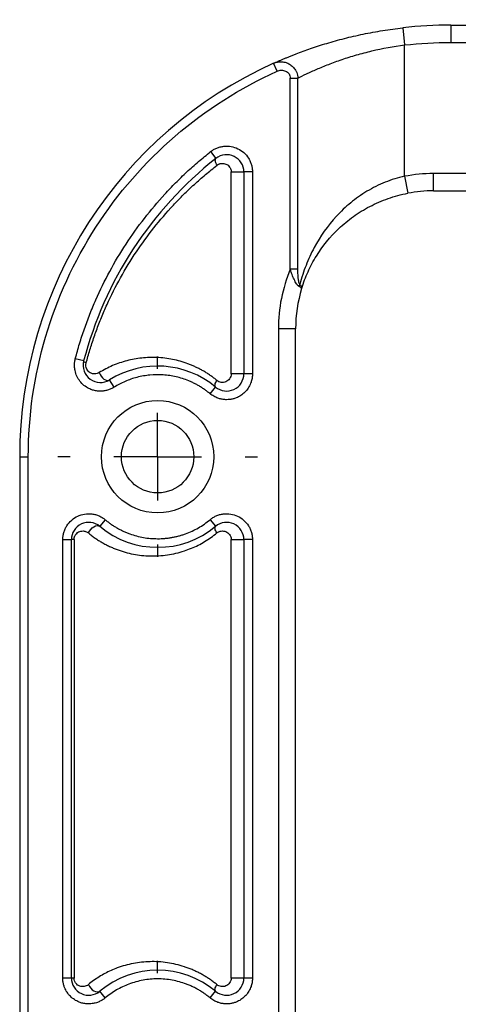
# Model space of a CAD drawing. Header units: millimetres. Extents: x 13 to 546, y 13 to 419.
# Tile 7 of 16: x 307 to 332, y 194 to 251. Entities that reach past the tile are written whole.
import ezdxf

# ---------------------------------------------------------------- set-up
doc = ezdxf.new("R2010")
doc.units = ezdxf.units.MM
doc.header["$LTSCALE"] = 2
doc.linetypes.add('CENTERX2', pattern=[20.32, 12.7, -2.54, 2.54, -2.54])
doc.layers.add('CENTER', color=40, linetype='CENTERX2')
doc.layers.add('DIMENSIONS', color=140, linetype='Continuous', lineweight=25)
doc.styles.add('SLDTEXTSTYLE0', font='TXT', dxfattribs={"width": 0.7})
doc.dimstyles.new('SLDDIMSTYLE3', dxfattribs={"dimtxt": 4.316016, "dimasz": 6.604, "dimexe": 0, "dimexo": 0.0625, "dimgap": 1.079004, "dimtad": 0, "dimtih": 1, "dimtoh": 1, "dimrnd": 1e-09, "dimzin": 4, "dimdsep": 46, "dimtxsty": 'SLDTEXTSTYLE0', "dimsah": 1, "dimcen": 0.09, "dimadec": 0, "dimazin": 1, "dimtfac": 1, "dimtmove": 0, "dimatfit": 0, "dimfxl": 0, "dimfrac": 2, "dimtolj": 1, "dimtzin": 12, "dimarcsym": 0})

# ---------------------------------------------------------------- blocks, each defined once
blk = doc.blocks.new('_D_7')
at = {"layer": 'DIMENSIONS'}
for p, q in [((338.157, 242.065), (338.157, 277.437)), ((368.157, 242.065), (368.157, 277.437)), ((338.157, 271.087), (325.457, 271.087)), ((347.628, 271.087), (346.178, 271.087)), ((346.178, 271.087), (346.178, 264.228)), ((360.453, 271.087), (361.902, 271.087)), ((361.902, 271.087), (361.902, 264.228)), ((368.157, 271.087), (380.857, 271.087)), ((346.178, 264.228), (347.628, 264.228)), ((361.902, 264.228), (360.453, 264.228))]:
    blk.add_line(p, q, dxfattribs=at)
for points in [[(338.157, 271.087), (331.553, 272.103), (331.553, 270.071)], [(368.157, 271.087), (374.761, 270.071), (374.761, 272.103)]]:
    blk.add_solid(points, dxfattribs=at)
at = {"layer": 'DIMENSIONS', "char_height": 4.2333, "attachment_point": 1, "style": 'SLDTEXTSTYLE0'}
for s, insert in [('30.0', (347.628, 277.51)), ('1.18', (347.628, 269.685))]:
    blk.add_mtext(s, dxfattribs=dict(at, insert=insert))
blk = doc.blocks.new('SW_CENTERMARKSYMBOL_4')
at = {"layer": 'CENTER', "color": 0}
for p, q in [((0, 5.08), (0, 5.795)), ((0, 0), (0, 2.54)), ((-5.08, 0), (-5.795, 0)), ((0, 0), (-2.54, 0)), ((0, 0), (0, -2.54)), ((0, 0), (2.54, 0)), ((5.08, 0), (5.795, 0)), ((0, -5.08), (0, -5.795))]:
    blk.add_line(p, q, dxfattribs=at)
blk = doc.blocks.new('SW_CENTERMARKSYMBOL_5')
at = {"layer": 'CENTER', "color": 0}
for p, q in [((0, 5.08), (0, 5.795)), ((0, 0), (0, 2.54)), ((-5.08, 0), (-5.795, 0)), ((0, 0), (-2.54, 0)), ((0, 0), (0, -2.54)), ((0, 0), (2.54, 0)), ((5.08, 0), (5.795, 0)), ((0, -5.08), (0, -5.795))]:
    blk.add_line(p, q, dxfattribs=at)

msp = doc.modelspace()

# ---------------------------------------------------------------- linework, layer by layer
for p, q in [((331.89, 251.085), (352.89, 251.085)), ((331.89, 251.085), (331.89, 250.085)), ((329.103, 250.929), (329.215, 249.935)), ((329.215, 242.327), (329.215, 249.935)), ((331.89, 250.085), (352.89, 250.085)), ((321.815, 248.417), (321.61, 248.873)), ((322.581, 236.944), (322.581, 248.015)), ((322.581, 248.015), (323.024, 248.015)), ((323.024, 236.944), (323.024, 248.015)), ((317.961, 243.755), (318.271, 243.363)), ((319.156, 230.887), (319.156, 242.577)), ((319.156, 242.577), (319.89, 242.577)), ((319.89, 242.577), (319.89, 230.887)), ((320.39, 242.577), (319.89, 242.577)), ((320.39, 242.577), (320.39, 230.887)), ((352.89, 242.485), (330.89, 242.485)), ((330.89, 241.485), (330.89, 242.485)), ((329.215, 242.327), (329.401, 241.345)), ((330.89, 241.485), (352.89, 241.485)), ((323.024, 236.944), (322.581, 236.944)), ((323.243, 235.837), (323.242, 235.833)), ((321.89, 233.485), (321.89, 148.685)), ((322.89, 233.485), (321.89, 233.485)), ((322.89, 148.685), (322.89, 233.485)), ((310.601, 231.631), (310.117, 231.757)), ((312.365, 230.108), (312.1, 230.532)), ((319.89, 230.887), (319.156, 230.887)), ((320.39, 230.887), (319.89, 230.887)), ((317.93, 229.735), (318.25, 230.119)), ((306.89, 226.085), (306.89, 156.085)), ((306.89, 226.085), (307.39, 226.085)), ((307.39, 156.085), (307.39, 226.085)), ((311.85, 222.435), (311.53, 222.051)), ((317.93, 222.435), (318.25, 222.051)), ((309.39, 195.887), (309.39, 221.282)), ((309.39, 221.282), (309.89, 221.282)), ((309.89, 195.887), (309.89, 221.282)), ((310.042, 221.282), (309.89, 221.282)), ((310.042, 221.282), (310.042, 195.887)), ((319.156, 195.887), (319.156, 221.282)), ((319.156, 221.282), (319.89, 221.282)), ((319.89, 221.282), (319.89, 195.887)), ((320.39, 221.282), (319.89, 221.282)), ((320.39, 221.282), (320.39, 195.887)), ((309.89, 195.887), (309.39, 195.887)), ((310.042, 195.887), (309.89, 195.887)), ((319.89, 195.887), (319.156, 195.887)), ((320.39, 195.887), (319.89, 195.887)), ((311.85, 194.735), (311.53, 195.119)), ((317.93, 194.735), (318.25, 195.119))]:
    msp.add_line(p, q)
at = {"flags": 128}
for points in [[(318.336, 242.97), (318.3, 243.035), (318.271, 243.098), (318.25, 243.158), (318.237, 243.213), (318.233, 243.262), (318.237, 243.304), (318.25, 243.338), (318.271, 243.363)], [(310.745, 231.505), (310.71, 231.523), (310.679, 231.54), (310.653, 231.558), (310.632, 231.574), (310.616, 231.59), (310.606, 231.605), (310.6, 231.619), (310.601, 231.631)], [(311.504, 230.955), (311.552, 230.847), (311.616, 230.746), (311.693, 230.656), (311.778, 230.584), (311.866, 230.533), (311.952, 230.507), (312.032, 230.506), (312.1, 230.532)], [(318.25, 230.119), (318.23, 230.143), (318.219, 230.176), (318.216, 230.218), (318.222, 230.266), (318.236, 230.32), (318.258, 230.378), (318.288, 230.44), (318.325, 230.503)], [(310.872, 221.667), (310.931, 221.773), (311.008, 221.873), (311.097, 221.959), (311.193, 222.027), (311.291, 222.072), (311.383, 222.092), (311.465, 222.085), (311.53, 222.051)], [(318.325, 221.667), (318.288, 221.73), (318.258, 221.791), (318.236, 221.85), (318.222, 221.904), (318.216, 221.952), (318.219, 221.993), (318.23, 222.026), (318.25, 222.051)], [(310.872, 195.503), (310.931, 195.397), (311.008, 195.297), (311.097, 195.21), (311.193, 195.142), (311.291, 195.097), (311.383, 195.078), (311.465, 195.085), (311.53, 195.119)], [(318.25, 195.119), (318.23, 195.143), (318.219, 195.176), (318.216, 195.218), (318.222, 195.266), (318.236, 195.32), (318.258, 195.378), (318.288, 195.44), (318.325, 195.503)]]:
    msp.add_lwpolyline(points, dxfattribs=at)
for radius in [3.255, 2.1]:
    msp.add_circle((314.89, 226.085), radius)
for centre, radius, start, end in [((331.89, 226.085), 25, 90, 96.4005), ((331.89, 226.085), 25, 114.2813, 180), ((318.89, 242.577), 1, 0, 128.2466), ((331.89, 226.085), 22, 128.2466, 165.3978), ((330.89, 233.485), 8, 90, 100.7288), ((330.89, 233.485), 8, 162.9327, 180), ((322.582, 236.17), 0.565, 336.264, 349.548), ((311.568, 231.379), 1, 165.3978, 302.1049), ((314.89, 226.085), 5.25, 50.2082, 122.1049), ((318.89, 230.887), 1, 230.2082, 360), ((310.89, 221.282), 1, 50.2082, 180), ((314.89, 226.085), 5.25, 230.2082, 309.7918), ((318.89, 221.282), 1, 0, 129.7918), ((314.89, 191.085), 5.25, 50.2082, 129.7918), ((310.89, 195.887), 1, 180, 309.7918), ((318.89, 195.887), 1, 230.2082, 0)]:
    msp.add_arc(centre, radius, start, end)
for points, knots in [([(321.61, 248.873), (321.653, 248.893), (321.741, 248.932), (321.884, 248.995), (322.035, 249.061), (322.196, 249.129), (322.365, 249.199), (322.543, 249.272), (322.73, 249.347), (323.116, 249.497), (323.746, 249.727), (324.686, 250.032), (325.708, 250.317), (326.618, 250.528), (327.369, 250.675), (327.942, 250.773), (328.52, 250.86), (328.909, 250.906), (329.103, 250.929)], [0, 0, 0, 0, 0.030928, 0.061886, 0.092917, 0.124059, 0.155354, 0.18684, 0.218556, 0.25054, 0.375001, 0.50047, 0.625574, 0.750376, 0.813193, 0.875555, 0.937733, 1, 1, 1, 1]), ([(323.024, 248.015), (323.172, 248.09), (323.34, 248.173), (323.708, 248.347), (323.908, 248.438), (324.336, 248.624), (324.566, 248.718), (325.056, 248.908), (325.315, 249.003), (325.851, 249.185), (326.13, 249.272), (326.71, 249.44), (327.012, 249.519), (327.932, 249.736), (328.563, 249.852), (329.215, 249.935)], [0, 0, 0, 0, 0.125, 0.125, 0.25, 0.25, 0.375, 0.375, 0.5, 0.5, 0.625, 0.625, 0.75, 0.75, 1, 1, 1, 1]), ([(321.61, 248.873), (321.632, 248.883), (321.686, 248.906), (321.785, 248.936), (321.918, 248.961), (322.11, 248.967), (322.326, 248.927), (322.551, 248.825), (322.738, 248.679), (322.873, 248.506), (322.957, 248.337), (323.007, 248.179), (323.018, 248.07), (323.024, 248.015)], [0, 0, 0, 0, 0.037952, 0.09128, 0.161529, 0.250257, 0.389365, 0.499842, 0.628981, 0.749901, 0.831731, 0.915635, 1, 1, 1, 1]), ([(307.39, 226.085), (307.39, 230.801), (308.751, 235.417), (313.869, 243.339), (317.517, 246.478), (321.815, 248.417)], [0, 0, 0, 0, 0.5, 0.5, 1, 1, 1, 1]), ([(321.815, 248.417), (321.894, 248.453), (321.978, 248.472), (322.151, 248.475), (322.237, 248.459), (322.392, 248.386), (322.462, 248.329), (322.556, 248.186), (322.581, 248.101), (322.581, 248.015)], [0, 0, 0, 0, 0.25, 0.25, 0.5, 0.5, 0.75, 0.75, 1, 1, 1, 1]), ([(310.117, 231.757), (310.156, 231.903), (310.234, 232.195), (310.361, 232.63), (310.497, 233.062), (310.642, 233.49), (310.795, 233.916), (310.957, 234.339), (311.128, 234.759), (311.488, 235.598), (312.095, 236.834), (313.037, 238.411), (314.104, 239.907), (315.09, 241.073), (315.93, 241.953), (316.581, 242.582), (317.256, 243.186), (317.726, 243.565), (317.961, 243.755)], [0, 0, 0, 0, 0.031088, 0.062139, 0.093166, 0.124182, 0.155199, 0.18623, 0.217287, 0.248382, 0.374176, 0.500006, 0.6258, 0.75163, 0.813766, 0.875806, 0.93785, 1, 1, 1, 1]), ([(317.961, 243.755), (317.989, 243.776), (318.043, 243.817), (318.13, 243.872), (318.221, 243.921), (318.348, 243.979), (318.517, 244.035), (318.798, 244.086), (319.153, 244.074), (319.553, 243.944), (319.903, 243.71), (320.132, 243.439), (320.266, 243.187), (320.337, 242.987), (320.382, 242.783), (320.387, 242.646), (320.39, 242.577)], [0, 0, 0, 0, 0.030723, 0.061321, 0.09194, 0.122723, 0.186464, 0.250363, 0.377674, 0.500035, 0.622396, 0.749708, 0.813449, 0.877348, 0.938633, 1, 1, 1, 1]), ([(318.336, 242.97), (318.355, 242.983), (318.392, 243.01), (318.453, 243.04), (318.518, 243.062), (318.607, 243.079), (318.72, 243.079), (318.852, 243.042), (318.973, 242.971), (319.062, 242.875), (319.118, 242.775), (319.15, 242.678), (319.154, 242.611), (319.156, 242.577)], [0, 0, 0, 0, 0.062098, 0.123899, 0.186367, 0.250433, 0.375877, 0.500118, 0.627349, 0.749891, 0.835281, 0.917214, 1, 1, 1, 1]), ([(310.745, 231.505), (310.779, 231.633), (310.848, 231.888), (310.961, 232.269), (311.08, 232.648), (311.206, 233.026), (311.341, 233.403), (311.482, 233.779), (311.632, 234.154), (311.789, 234.527), (312.136, 235.308), (312.727, 236.477), (313.635, 237.958), (314.659, 239.361), (315.594, 240.447), (316.394, 241.271), (317.015, 241.862), (317.66, 242.432), (318.111, 242.79), (318.336, 242.97)], [0, 0, 0, 0, 0.027037, 0.054224, 0.081575, 0.109104, 0.136824, 0.164748, 0.192889, 0.221258, 0.249868, 0.372952, 0.499507, 0.623589, 0.749754, 0.812148, 0.874607, 0.937202, 1, 1, 1, 1]), ([(329.215, 242.327), (328.824, 242.243), (328.448, 242.127), (327.902, 241.909), (327.723, 241.829), (327.371, 241.654), (327.197, 241.559), (326.694, 241.258), (326.38, 241.036), (325.79, 240.551), (325.512, 240.286), (324.747, 239.457), (324.324, 238.854), (323.793, 237.865), (323.634, 237.523), (323.357, 236.816), (323.237, 236.451), (323.137, 236.068)], [0, 0, 0, 0, 0.125, 0.125, 0.1875, 0.1875, 0.25, 0.25, 0.375, 0.375, 0.5, 0.5, 0.75, 0.75, 0.875, 0.875, 1, 1, 1, 1]), ([(323.242, 235.833), (323.346, 236.17), (323.468, 236.491), (323.752, 237.113), (323.913, 237.415), (324.454, 238.285), (324.883, 238.816), (325.658, 239.547), (325.94, 239.78), (326.537, 240.207), (326.855, 240.403), (327.364, 240.668), (327.539, 240.752), (327.894, 240.905), (328.075, 240.976), (328.627, 241.168), (329.007, 241.27), (329.401, 241.345)], [0, 0, 0, 0, 0.125, 0.125, 0.25, 0.25, 0.5, 0.5, 0.625, 0.625, 0.75, 0.75, 0.8125, 0.8125, 0.875, 0.875, 1, 1, 1, 1]), ([(323.098, 235.943), (323.089, 235.948), (323.069, 235.96), (323.038, 235.986), (323.006, 236.018), (322.973, 236.059), (322.928, 236.122), (322.869, 236.221), (322.78, 236.398), (322.702, 236.588), (322.631, 236.786), (322.599, 236.887), (322.581, 236.944)], [0, 0, 0, 0, 0.045758, 0.093327, 0.14318, 0.19575, 0.25142, 0.366969, 0.501795, 0.750612, 0.859009, 1, 1, 1, 1]), ([(323.137, 236.068), (323.119, 236.082), (323.106, 236.111), (323.085, 236.176), (323.077, 236.211), (323.057, 236.32), (323.048, 236.397), (323.028, 236.629), (323.024, 236.786), (323.024, 236.944)], [0, 0, 0, 0, 0.125, 0.125, 0.25, 0.25, 0.5, 0.5, 1, 1, 1, 1]), ([(323.242, 235.833), (323.243, 235.836), (323.243, 235.843), (323.234, 235.856), (323.219, 235.87), (323.2, 235.885), (323.177, 235.899), (323.152, 235.914), (323.126, 235.929), (323.107, 235.938), (323.098, 235.943)], [0, 0, 0, 0, 0.158005, 0.30658, 0.445726, 0.575442, 0.695728, 0.806584, 0.908008, 1, 1, 1, 1]), ([(323.137, 236.068), (323.149, 236.055), (323.176, 236.029), (323.209, 235.986), (323.236, 235.937), (323.251, 235.884), (323.245, 235.85), (323.242, 235.833)], [0, 0, 0, 0, 0.142909, 0.314735, 0.515592, 0.744702, 1, 1, 1, 1]), ([(311.568, 229.879), (311.53, 229.88), (311.454, 229.881), (311.34, 229.895), (311.229, 229.916), (311.119, 229.946), (311.012, 229.984), (310.838, 230.062), (310.611, 230.206), (310.372, 230.454), (310.192, 230.748), (310.098, 231.04), (310.064, 231.304), (310.068, 231.534), (310.101, 231.682), (310.117, 231.757)], [0, 0, 0, 0, 0.042096, 0.083713, 0.125094, 0.166486, 0.208136, 0.250285, 0.375087, 0.500087, 0.62489, 0.74989, 0.833546, 0.916258, 1, 1, 1, 1]), ([(318.325, 230.503), (318.269, 230.549), (318.155, 230.64), (317.98, 230.768), (317.801, 230.889), (317.618, 231.004), (317.431, 231.111), (317.24, 231.211), (317.045, 231.304), (316.847, 231.39), (316.422, 231.557), (315.754, 231.746), (314.854, 231.852), (313.962, 231.823), (313.243, 231.689), (312.684, 231.521), (312.276, 231.364), (311.881, 231.178), (311.63, 231.03), (311.504, 230.955)], [0, 0, 0, 0, 0.027188, 0.054429, 0.08176, 0.109216, 0.136835, 0.16465, 0.192695, 0.221005, 0.249612, 0.372917, 0.499497, 0.623455, 0.749192, 0.812352, 0.875065, 0.937542, 1, 1, 1, 1]), ([(311.504, 230.955), (311.422, 230.904), (311.333, 230.881), (311.154, 230.878), (311.064, 230.899), (310.901, 230.992), (310.826, 231.064), (310.754, 231.214), (310.737, 231.271), (310.725, 231.388), (310.73, 231.449), (310.745, 231.505)], [0, 0, 0, 0, 0.25, 0.25, 0.5, 0.5, 0.75, 0.75, 0.875, 0.875, 1, 1, 1, 1]), ([(317.93, 229.735), (317.876, 229.778), (317.768, 229.866), (317.6, 229.988), (317.428, 230.102), (317.25, 230.209), (317.068, 230.308), (316.882, 230.399), (316.521, 230.555), (315.968, 230.733), (315.21, 230.844), (314.444, 230.835), (313.82, 230.724), (313.344, 230.581), (313.006, 230.45), (312.678, 230.295), (312.47, 230.171), (312.365, 230.108)], [0, 0, 0, 0, 0.034989, 0.069815, 0.104543, 0.139242, 0.173978, 0.208818, 0.243828, 0.371879, 0.500019, 0.62807, 0.75621, 0.817321, 0.878083, 0.938856, 1, 1, 1, 1]), ([(319.156, 230.887), (319.156, 230.782), (319.122, 230.682), (319.009, 230.522), (318.931, 230.462), (318.759, 230.39), (318.666, 230.379), (318.487, 230.405), (318.399, 230.443), (318.325, 230.503)], [0, 0, 0, 0, 0.25, 0.25, 0.5, 0.5, 0.75, 0.75, 1, 1, 1, 1]), ([(320.39, 230.887), (320.389, 230.849), (320.388, 230.774), (320.374, 230.661), (320.353, 230.551), (320.324, 230.441), (320.265, 230.274), (320.153, 230.057), (319.958, 229.819), (319.72, 229.624), (319.481, 229.501), (319.264, 229.43), (319.079, 229.394), (318.953, 229.389), (318.89, 229.387)], [0, 0, 0, 0, 0.048277, 0.096159, 0.14392, 0.191837, 0.240186, 0.370003, 0.500048, 0.629866, 0.759911, 0.840105, 0.919707, 1, 1, 1, 1]), ([(312.365, 230.108), (312.336, 230.09), (312.276, 230.054), (312.181, 230.009), (312.084, 229.969), (311.951, 229.926), (311.779, 229.887), (311.639, 229.882), (311.568, 229.879)], [0, 0, 0, 0, 0.124796, 0.249343, 0.374254, 0.500138, 0.74935, 1, 1, 1, 1]), ([(318.89, 229.387), (318.855, 229.388), (318.786, 229.389), (318.682, 229.4), (318.58, 229.418), (318.479, 229.443), (318.33, 229.492), (318.138, 229.578), (317.999, 229.682), (317.93, 229.735)], [0, 0, 0, 0, 0.100456, 0.200224, 0.299789, 0.399639, 0.50026, 0.750001, 1, 1, 1, 1]), ([(309.39, 221.282), (309.391, 221.317), (309.392, 221.386), (309.403, 221.49), (309.421, 221.592), (309.455, 221.73), (309.517, 221.899), (309.654, 222.153), (309.888, 222.426), (310.245, 222.658), (310.652, 222.784), (311.012, 222.79), (311.295, 222.732), (311.497, 222.659), (311.685, 222.562), (311.795, 222.477), (311.85, 222.435)], [0, 0, 0, 0, 0.030711, 0.061293, 0.091896, 0.122667, 0.186442, 0.250372, 0.37774, 0.500036, 0.622332, 0.749701, 0.813476, 0.877406, 0.938663, 1, 1, 1, 1]), ([(317.93, 222.435), (317.957, 222.457), (318.011, 222.5), (318.098, 222.558), (318.188, 222.609), (318.315, 222.671), (318.485, 222.732), (318.768, 222.79), (319.128, 222.784), (319.535, 222.658), (319.892, 222.426), (320.126, 222.153), (320.263, 221.899), (320.336, 221.697), (320.382, 221.49), (320.387, 221.352), (320.39, 221.282)], [0, 0, 0, 0, 0.030711, 0.061293, 0.091896, 0.122667, 0.186442, 0.250372, 0.37774, 0.500036, 0.622332, 0.749701, 0.813476, 0.877406, 0.938663, 1, 1, 1, 1]), ([(311.85, 222.435), (311.904, 222.391), (312.011, 222.304), (312.178, 222.183), (312.349, 222.069), (312.525, 221.963), (312.705, 221.865), (312.89, 221.774), (313.08, 221.692), (313.337, 221.592), (313.666, 221.489), (314.068, 221.4), (314.477, 221.345), (314.752, 221.338), (314.89, 221.335)], [0, 0, 0, 0, 0.062905, 0.125459, 0.187781, 0.249988, 0.3122, 0.374537, 0.437117, 0.500057, 0.625489, 0.749988, 0.874507, 1, 1, 1, 1]), ([(314.89, 221.335), (314.959, 221.336), (315.097, 221.337), (315.303, 221.351), (315.508, 221.373), (315.711, 221.404), (315.912, 221.444), (316.112, 221.493), (316.311, 221.551), (316.572, 221.639), (316.891, 221.77), (317.257, 221.959), (317.606, 222.178), (317.822, 222.349), (317.93, 222.435)], [0, 0, 0, 0, 0.062905, 0.125459, 0.187781, 0.249988, 0.3122, 0.374537, 0.437117, 0.500057, 0.625489, 0.749988, 0.874507, 1, 1, 1, 1]), ([(310.042, 221.282), (310.043, 221.302), (310.044, 221.341), (310.055, 221.398), (310.074, 221.461), (310.105, 221.528), (310.162, 221.612), (310.251, 221.696), (310.371, 221.757), (310.5, 221.786), (310.616, 221.782), (310.715, 221.757), (310.798, 221.722), (310.848, 221.685), (310.872, 221.667)], [0, 0, 0, 0, 0.041401, 0.082989, 0.125822, 0.186793, 0.251207, 0.371235, 0.500901, 0.625005, 0.750126, 0.836757, 0.919471, 1, 1, 1, 1]), ([(310.872, 221.667), (310.936, 221.616), (311.062, 221.514), (311.259, 221.372), (311.461, 221.238), (311.668, 221.114), (311.88, 220.997), (312.098, 220.89), (312.321, 220.791), (312.774, 220.612), (313.473, 220.415), (314.45, 220.31), (315.446, 220.366), (316.252, 220.555), (316.844, 220.773), (317.238, 220.952), (317.617, 221.161), (317.981, 221.395), (318.211, 221.576), (318.325, 221.667)], [0, 0, 0, 0, 0.030753, 0.061561, 0.092461, 0.123486, 0.154673, 0.186055, 0.217666, 0.24954, 0.374938, 0.49908, 0.625719, 0.748928, 0.800687, 0.851429, 0.901392, 0.95083, 1, 1, 1, 1]), ([(318.325, 221.667), (318.344, 221.681), (318.381, 221.709), (318.443, 221.741), (318.508, 221.764), (318.597, 221.783), (318.712, 221.785), (318.846, 221.75), (318.969, 221.68), (319.06, 221.584), (319.117, 221.483), (319.15, 221.385), (319.154, 221.317), (319.156, 221.282)], [0, 0, 0, 0, 0.06204, 0.123776, 0.186205, 0.250296, 0.37569, 0.500069, 0.627311, 0.749839, 0.835296, 0.917212, 1, 1, 1, 1]), ([(318.325, 195.503), (318.262, 195.554), (318.136, 195.655), (317.94, 195.797), (317.739, 195.93), (317.534, 196.054), (317.324, 196.169), (317.109, 196.275), (316.89, 196.373), (316.666, 196.462), (316.191, 196.629), (315.446, 196.804), (314.45, 196.86), (313.473, 196.755), (312.726, 196.544), (312.187, 196.323), (311.837, 196.152), (311.501, 195.959), (311.178, 195.745), (310.974, 195.584), (310.872, 195.503)], [0, 0, 0, 0, 0.027302, 0.054651, 0.082092, 0.109669, 0.137426, 0.165407, 0.193653, 0.222205, 0.251104, 0.374305, 0.500947, 0.625082, 0.750483, 0.801347, 0.851591, 0.901352, 0.950774, 1, 1, 1, 1]), ([(310.89, 194.387), (310.852, 194.388), (310.777, 194.389), (310.664, 194.403), (310.554, 194.424), (310.444, 194.453), (310.277, 194.512), (310.06, 194.624), (309.822, 194.819), (309.627, 195.057), (309.504, 195.296), (309.433, 195.513), (309.397, 195.699), (309.392, 195.824), (309.39, 195.887)], [0, 0, 0, 0, 0.048277, 0.096159, 0.14392, 0.191837, 0.240186, 0.370003, 0.500048, 0.629866, 0.759911, 0.840105, 0.919707, 1, 1, 1, 1]), ([(310.872, 195.503), (310.798, 195.442), (310.713, 195.407), (310.543, 195.38), (310.455, 195.388), (310.289, 195.449), (310.211, 195.501), (310.118, 195.619), (310.091, 195.666), (310.053, 195.77), (310.042, 195.829), (310.042, 195.887)], [0, 0, 0, 0, 0.25, 0.25, 0.5, 0.5, 0.75, 0.75, 0.875, 0.875, 1, 1, 1, 1]), ([(317.93, 194.735), (317.871, 194.783), (317.752, 194.879), (317.566, 195.012), (317.375, 195.136), (317.178, 195.25), (316.976, 195.355), (316.768, 195.45), (316.364, 195.612), (315.74, 195.785), (314.89, 195.86), (314.04, 195.785), (313.361, 195.597), (312.855, 195.383), (312.501, 195.197), (312.163, 194.983), (311.955, 194.818), (311.85, 194.735)], [0, 0, 0, 0, 0.0348201, 0.069442, 0.1039458, 0.1384122, 0.1729223, 0.2075569, 0.2423957, 0.3711702, 0.5000234, 0.6287978, 0.757651, 0.8184404, 0.8788062, 0.9391817, 1, 1, 1, 1]), ([(319.156, 195.887), (319.156, 195.782), (319.122, 195.682), (319.009, 195.522), (318.931, 195.462), (318.759, 195.39), (318.666, 195.379), (318.487, 195.405), (318.399, 195.443), (318.325, 195.503)], [0, 0, 0, 0, 0.25, 0.25, 0.5, 0.5, 0.75, 0.75, 1, 1, 1, 1]), ([(320.39, 195.887), (320.389, 195.849), (320.388, 195.774), (320.374, 195.661), (320.353, 195.551), (320.324, 195.441), (320.265, 195.274), (320.153, 195.057), (319.958, 194.819), (319.72, 194.624), (319.481, 194.501), (319.264, 194.43), (319.079, 194.394), (318.953, 194.389), (318.89, 194.387)], [0, 0, 0, 0, 0.048277, 0.096159, 0.14392, 0.191837, 0.240186, 0.370003, 0.500048, 0.629866, 0.759911, 0.840105, 0.919707, 1, 1, 1, 1]), ([(311.85, 194.735), (311.823, 194.713), (311.768, 194.669), (311.682, 194.612), (311.592, 194.56), (311.498, 194.514), (311.353, 194.456), (311.15, 194.4), (310.977, 194.391), (310.89, 194.387)], [0, 0, 0, 0, 0.100456, 0.200224, 0.299789, 0.399639, 0.50026, 0.750001, 1, 1, 1, 1]), ([(318.89, 194.387), (318.855, 194.388), (318.786, 194.389), (318.682, 194.4), (318.58, 194.418), (318.479, 194.443), (318.33, 194.492), (318.138, 194.578), (317.999, 194.682), (317.93, 194.735)], [0, 0, 0, 0, 0.100456, 0.200224, 0.299789, 0.399639, 0.50026, 0.750001, 1, 1, 1, 1])]:
    msp.add_open_spline(points, degree=3, knots=knots)
for points in [[(329.215, 249.935), (330.103, 250.035), (330.996, 250.085), (331.89, 250.085)], [(330.89, 242.485), (330.328, 242.485), (329.767, 242.432), (329.215, 242.327)], [(322.581, 236.944), (322.125, 235.848), (321.89, 234.672), (321.89, 233.485)]]:
    msp.add_open_spline(points, degree=3)

# ---------------------------------------------------------------- block references
at = {"layer": 'CENTER'}
for name, p in [('SW_CENTERMARKSYMBOL_4', (314.89, 226.085)), ('SW_CENTERMARKSYMBOL_5', (314.89, 191.085))]:
    msp.add_blockref(name, p, dxfattribs=at)

# ---------------------------------------------------------------- dimensions: what is measured, and where the dimension line sits
at = {"layer": 'DIMENSIONS'}
dim = msp.add_linear_dim(base=(368.157, 271.087), p1=(338.157, 239.525), p2=(368.157, 239.525), dimstyle='SLDDIMSTYLE3', dxfattribs=at)
dim.commit()
dim.dimension.update_dxf_attribs({"geometry": '_D_7', "text_midpoint": (354.04, 271.087), "dimtype": 160})

doc.saveas('drawing.dxf')
